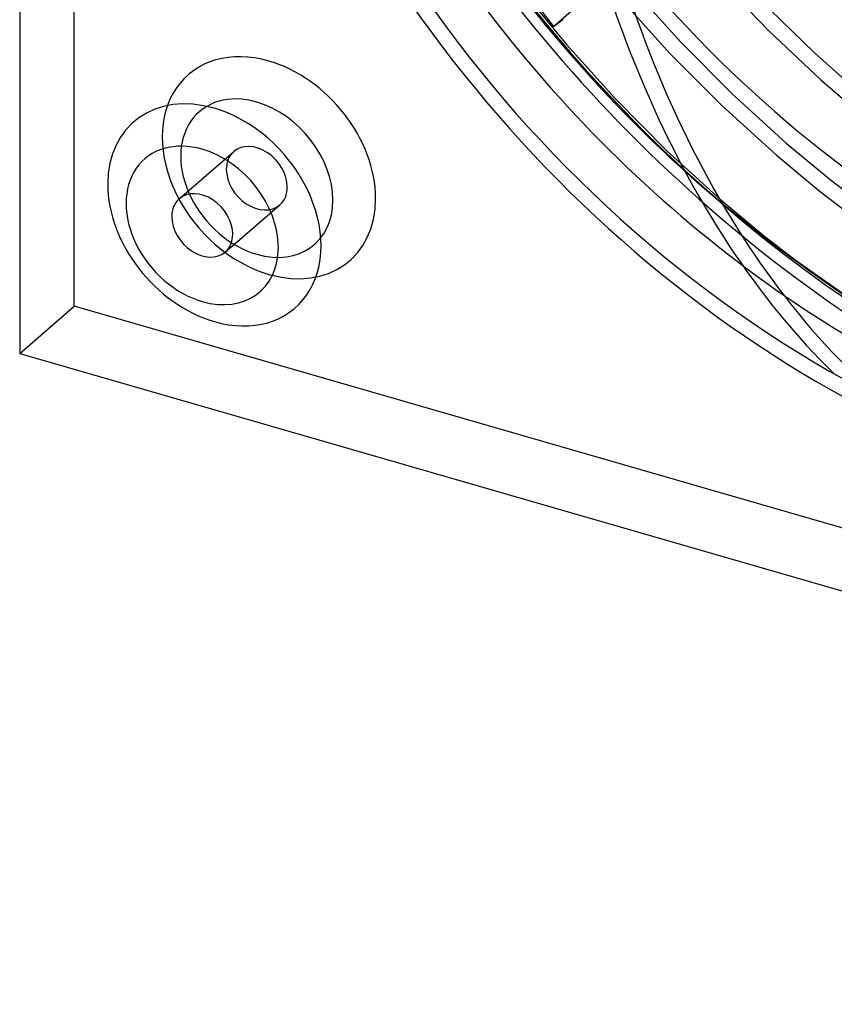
# Model space of a CAD drawing. Header units: millimetres. Extents: x -151 to 144, y -192 to 186.
# Tile 1 of 16: x -151 to -47, y -192 to -66. Entities that reach past the tile are written whole.
import ezdxf

# ---------------------------------------------------------------- set-up
doc = ezdxf.new("R2010")
doc.units = ezdxf.units.MM
doc.layers.add('HIDDEN', color=7, linetype='Continuous')
doc.layers.add('THICK', color=7, linetype='Continuous')

msp = doc.modelspace()

# ---------------------------------------------------------------- linework, layer by layer
at = {"layer": 'HIDDEN'}
for p, q in [((-144.19, -102.57), (-144.19, 185.82)), ((-82.9, -66.78), (-67.24, -53.21)), ((-90.71, -56.71), (-82.9, -66.78)), ((-61.45, -61.02), (-55.31, -67.38)), ((-87.17, -61.85), (-81.25, -69.11)), ((-86.89, -62.89), (-80.98, -70.09)), ((-72.87, -61.85), (-66.59, -68.82)), ((-74.38, -63.15), (-68.04, -70.19)), ((-55.23, -64.64), (-49.51, -70.17)), ((-82.9, -66.78), (-81.68, -65.91)), ((-55.31, -67.38), (-48.7, -73.62)), ((-81.25, -69.11), (-74.97, -76.07)), ((-66.59, -68.82), (-60, -75.44)), ((-80.98, -70.09), (-74.7, -76.96)), ((-68.04, -70.19), (-61.38, -76.89)), ((-49.51, -70.17), (-43.6, -75.43)), ((-48.7, -73.62), (-43.07, -78.49)), ((-60, -75.44), (-53.12, -81.7)), ((-74.97, -76.07), (-68.38, -82.7)), ((-74.7, -76.96), (-68.09, -83.46)), ((-61.38, -76.89), (-54.43, -83.22)), ((-53.12, -81.7), (-47.5, -86.38)), ((-130.77, -88.84), (-123.79, -82.8)), ((-68.38, -82.7), (-61.5, -88.96)), ((-68.09, -83.46), (-61.15, -89.58)), ((-54.43, -83.22), (-48.75, -87.94)), ((-47.5, -86.38), (-41.75, -90.79)), ((-48.75, -87.94), (-42.93, -92.4)), ((-61.5, -88.96), (-55.88, -93.64)), ((-124.87, -95.64), (-117.9, -89.6)), ((-61.15, -89.58), (-53.98, -95.24)), ((-55.88, -93.64), (-50.13, -98.05)), ((-53.98, -95.24), (-46.54, -100.47)), ((-50.13, -98.05), (-44.27, -102.19)), ((-151.17, -108.61), (-144.19, -102.57)), ((144.19, -185.82), (-144.19, -102.57))]:
    msp.add_line(p, q, dxfattribs=at)
for centre, major_axis, ratio, start_param, end_param in [((0, 0), (-94.63, 109.27), 0.75, 0.713724, 2.284521), ((0, 0), (93.32, -107.76), 0.75, -2.427868, -0.857072), ((-6.97, -6.04), (-85.43, 98.65), 0.75, 0.713724, 2.91128), ((-12.24, -10.6), (-83.47, 96.38), 0.75, 0.713724, 2.284521), ((-6.54, -6.68), (-3.02, 122.36), 0.621308, 1.706019, 2.578684), ((0, 0), (-81.8, 94.45), 0.75, 1.462572, 1.955423), ((-119.29, -84.86), (-10.31, 11.91), 0.75, -0.857072, 2.284521), ((-119.29, -84.86), (-10.31, 11.91), 0.75, 2.284521, 5.426113), ((-120.84, -86.2), (-7.36, 8.5), 0.75, -0.857072, 2.284521), ((-120.84, -86.2), (-7.36, 8.5), 0.75, 2.284521, 5.426113), ((-120.84, -86.2), (-2.95, 3.4), 0.75, -0.000041, 0.713724), ((-120.84, -86.2), (-2.95, 3.4), 0.75, -2.427868, -0.000041), ((-120.84, -86.2), (-2.95, 3.4), 0.75, 0.713724, 3.141552), ((-120.84, -86.2), (-2.95, 3.4), 0.75, 3.141552, 3.855317)]:
    msp.add_ellipse(centre, major_axis=major_axis, ratio=ratio, start_param=start_param, end_param=end_param, dxfattribs=at)
at = {"layer": 'THICK'}
for p, q in [((-151.17, 179.78), (-151.17, -108.61)), ((-151.17, -108.61), (137.22, -191.86))]:
    msp.add_line(p, q, dxfattribs=at)
for centre, major_axis, ratio, start_param, end_param in [((-17.82, -15.44), (-83.47, 96.38), 0.75, 0, 2.284521), ((-17.82, -15.44), (81.8, -94.45), 0.75, -2.427868, 0), ((-8.96, -6.74), (3.02, -122.36), 0.621308, -1.435574, -0.562909), ((-126.27, -90.9), (10.31, -11.91), 0.75, 2.284521, 5.426113), ((-126.27, -90.9), (10.31, -11.91), 0.75, -0.857072, 2.284521), ((-127.82, -92.24), (-7.36, 8.5), 0.75, -0.857072, 2.284521), ((-127.82, -92.24), (-7.36, 8.5), 0.75, 2.284521, 5.426113), ((-127.82, -92.24), (2.95, -3.4), 0.75, 0.713724, 3.141552), ((-127.82, -92.24), (2.95, -3.4), 0.75, 3.141552, 3.855317), ((-127.82, -92.24), (2.95, -3.4), 0.75, -2.427868, -0.000041), ((-127.82, -92.24), (2.95, -3.4), 0.75, -0.000041, 0.713724)]:
    msp.add_ellipse(centre, major_axis=major_axis, ratio=ratio, start_param=start_param, end_param=end_param, dxfattribs=at)

doc.saveas('drawing.dxf')
